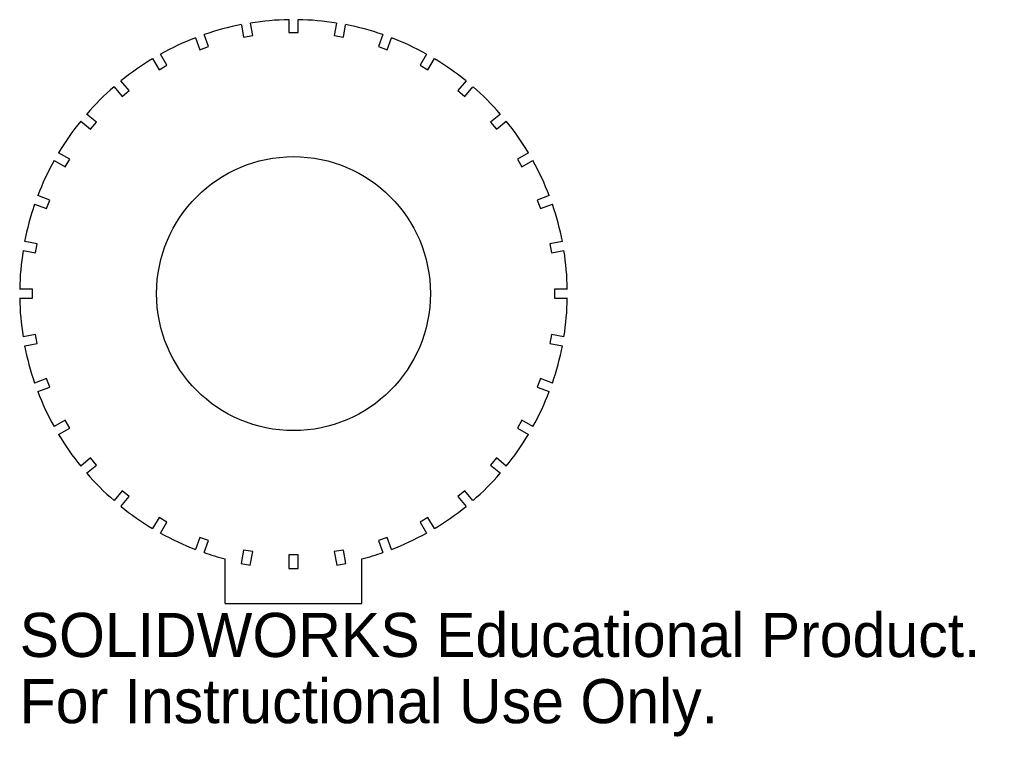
# Model space of a CAD drawing. Header units: millimetres. Extents: x -30 to 78, y -49 to 30.
import ezdxf

# ---------------------------------------------------------------- set-up
doc = ezdxf.new("R2010")
doc.units = ezdxf.units.MM
doc.styles.add('SLDTEXTSTYLE0', font='Arail.ttf')

msp = doc.modelspace()

# ---------------------------------------------------------------- linework, layer by layer
at = {"color": 7, "linetype": 'Continuous', "lineweight": 25}
for p, q in [((-5.7, 29.45), (-5.46, 28.08)), ((-4.47, 28.25), (-4.72, 29.63)), ((-0.5, 30), (-0.5, 28.6)), ((0.5, 28.6), (0.5, 30)), ((4.72, 29.63), (4.47, 28.25)), ((5.46, 28.08), (5.7, 29.45)), ((-9.31, 27.05), (-9.79, 28.36)), ((-5.46, 28.08), (-4.47, 28.25)), ((-0.5, 28.6), (0.5, 28.6)), ((4.47, 28.25), (5.46, 28.08)), ((9.79, 28.36), (9.31, 27.05)), ((-10.73, 28.02), (-10.25, 26.7)), ((-10.25, 26.7), (-9.31, 27.05)), ((9.31, 27.05), (10.25, 26.7)), ((10.25, 26.7), (10.73, 28.02)), ((-13.87, 25.02), (-14.57, 26.23)), ((14.57, 26.23), (13.87, 25.02)), ((-15.43, 25.73), (-14.73, 24.52)), ((-14.73, 24.52), (-13.87, 25.02)), ((13.87, 25.02), (14.73, 24.52)), ((14.73, 24.52), (15.43, 25.73)), ((-19.66, 22.66), (-18.77, 21.59)), ((-18, 22.23), (-18.9, 23.3)), ((18.9, 23.3), (18, 22.23)), ((18.77, 21.59), (19.66, 22.66)), ((-18.77, 21.59), (-18, 22.23)), ((18, 22.23), (18.77, 21.59)), ((-21.59, 18.77), (-22.66, 19.66)), ((22.66, 19.66), (21.59, 18.77)), ((-23.3, 18.9), (-22.23, 18)), ((-22.23, 18), (-21.59, 18.77)), ((21.59, 18.77), (22.23, 18)), ((22.23, 18), (23.3, 18.9)), ((-24.52, 14.73), (-25.73, 15.43)), ((25.73, 15.43), (24.52, 14.73)), ((-26.23, 14.56), (-25.02, 13.87)), ((-25.02, 13.87), (-24.52, 14.73)), ((24.52, 14.73), (25.02, 13.87)), ((25.02, 13.87), (26.23, 14.56)), ((-28.36, 9.79), (-27.05, 9.31)), ((-26.7, 10.25), (-28.02, 10.73)), ((-27.05, 9.31), (-26.7, 10.25)), ((28.02, 10.73), (26.7, 10.25)), ((26.7, 10.25), (27.05, 9.31)), ((27.05, 9.31), (28.36, 9.79)), ((-28.08, 5.46), (-29.45, 5.7)), ((-28.25, 4.47), (-28.08, 5.46)), ((29.45, 5.7), (28.08, 5.46)), ((28.08, 5.46), (28.25, 4.47)), ((-29.63, 4.72), (-28.25, 4.47)), ((28.25, 4.47), (29.63, 4.72)), ((-28.6, 0.5), (-30, 0.5)), ((-28.6, -0.5), (-28.6, 0.5)), ((28.6, 0.5), (28.6, -0.5)), ((30, 0.5), (28.6, 0.5)), ((-30, -0.5), (-28.6, -0.5)), ((28.6, -0.5), (30, -0.5)), ((-28.25, -4.47), (-29.63, -4.72)), ((-28.08, -5.46), (-28.25, -4.47)), ((28.25, -4.47), (28.08, -5.46)), ((29.63, -4.72), (28.25, -4.47)), ((-29.45, -5.7), (-28.08, -5.46)), ((28.08, -5.46), (29.45, -5.7)), ((-27.05, -9.31), (-28.36, -9.79)), ((-26.7, -10.25), (-27.05, -9.31)), ((27.05, -9.31), (26.7, -10.25)), ((28.36, -9.79), (27.05, -9.31)), ((-28.02, -10.73), (-26.7, -10.25)), ((26.7, -10.25), (28.02, -10.73)), ((-25.02, -13.87), (-26.23, -14.57)), ((-24.52, -14.73), (-25.02, -13.87)), ((25.02, -13.87), (24.52, -14.73)), ((26.23, -14.57), (25.02, -13.87)), ((-25.73, -15.43), (-24.52, -14.73)), ((24.52, -14.73), (25.73, -15.43)), ((-22.23, -18), (-23.3, -18.9)), ((-21.59, -18.77), (-22.23, -18)), ((22.23, -18), (21.59, -18.77)), ((23.3, -18.9), (22.23, -18)), ((-22.66, -19.66), (-21.59, -18.77)), ((21.59, -18.77), (22.66, -19.66)), ((-18.77, -21.59), (-19.66, -22.66)), ((-18.9, -23.3), (-18, -22.23)), ((-18, -22.23), (-18.77, -21.59)), ((18.77, -21.59), (18, -22.23)), ((18, -22.23), (18.9, -23.3)), ((19.66, -22.66), (18.77, -21.59)), ((-14.73, -24.52), (-15.43, -25.73)), ((-13.87, -25.02), (-14.73, -24.52)), ((14.73, -24.52), (13.87, -25.02)), ((15.43, -25.73), (14.73, -24.52)), ((-14.56, -26.23), (-13.87, -25.02)), ((13.87, -25.02), (14.56, -26.23)), ((-10.25, -26.71), (-10.73, -28.02)), ((-9.31, -27.05), (-10.25, -26.71)), ((10.25, -26.71), (9.31, -27.05)), ((10.73, -28.02), (10.25, -26.71)), ((-9.79, -28.36), (-9.31, -27.05)), ((9.31, -27.05), (9.79, -28.36)), ((-7.5, -33.94), (-7.5, -29.05)), ((-5.46, -28.08), (-5.72, -29.56)), ((-4.47, -28.25), (-5.46, -28.08)), ((-4.73, -29.73), (-4.47, -28.25)), ((0.5, -28.6), (-0.5, -28.6)), ((-0.5, -28.6), (-0.5, -30.1)), ((0.5, -30.1), (0.5, -28.6)), ((5.46, -28.08), (4.47, -28.25)), ((4.47, -28.25), (4.73, -29.73)), ((5.72, -29.56), (5.46, -28.08)), ((7.5, -33.94), (7.5, -29.05)), ((-5.72, -29.56), (-4.73, -29.73)), ((-0.5, -30.1), (0.5, -30.1)), ((4.73, -29.73), (5.72, -29.56)), ((-7.5, -33.94), (7.5, -33.94))]:
    msp.add_line(p, q, dxfattribs=at)
msp.add_circle((0, 0), 15, dxfattribs=at)
for start, end in [(100.9551, 109.0453), (90.955, 99.0452), (80.9548, 89.045), (70.9547, 79.0449), (110.9553, 119.0455), (60.9545, 69.0447), (120.9554, 129.0456), (50.9544, 59.0446), (130.9556, 139.0457), (40.9543, 49.0444), (140.9557, 149.0458), (30.9542, 39.0443), (150.9558, 159.0459), (20.9541, 29.0442), (160.9558, 169.0459), (10.9541, 19.0442), (170.9559, 179.0459), (0.9541, 9.0441), (180.9559, 189.0459), (350.9541, 359.0441), (190.9559, 199.0459), (340.9541, 349.0441), (200.9558, 209.0458), (330.9542, 339.0442), (210.9558, 219.0457), (320.9543, 329.0442), (220.9557, 229.0456), (310.9544, 319.0443), (230.9556, 239.0455), (300.9545, 309.0444), (240.9554, 249.0453), (290.9547, 299.0446), (250.9553, 255.5225), (284.4775, 289.0447)]:
    msp.add_arc((0, 0), 30, start, end, dxfattribs=at)

# ---------------------------------------------------------------- texts
at = {"color": 7, "linetype": 'Continuous', "char_height": 4.8336, "attachment_point": 1, "style": 'SLDTEXTSTYLE0'}
for s, insert in [('SOLIDWORKS Educational Product.', (-30, -34.96)), ('For Instructional Use Only.', (-30, -42.21))]:
    msp.add_mtext(s, dxfattribs=dict(at, insert=insert))

doc.saveas('drawing.dxf')
